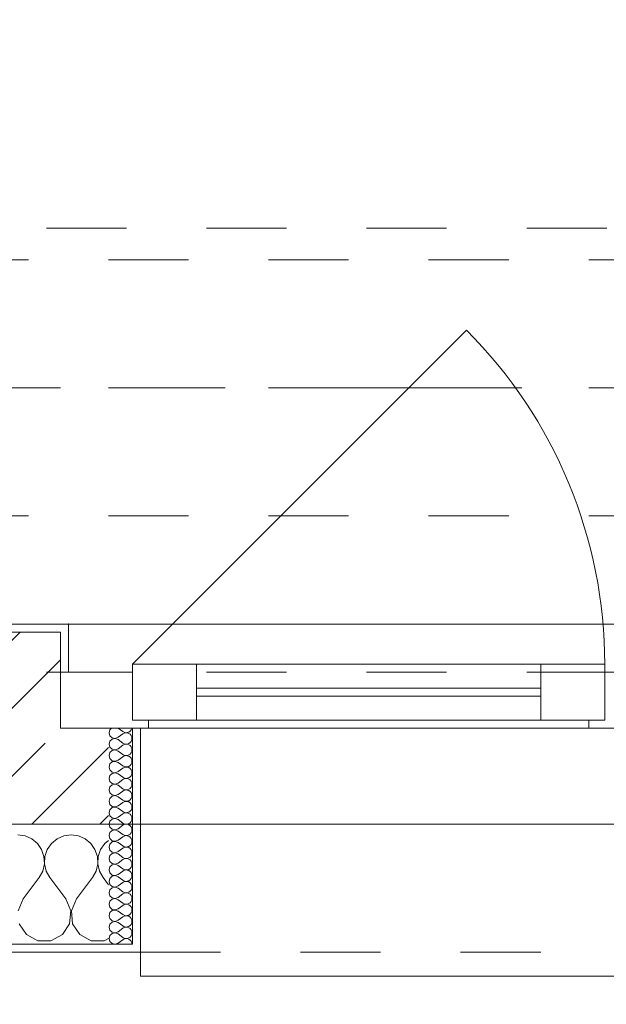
# Model space of a CAD drawing. Header units: metres. Extents: x -3.6 to 90.7, y -11.1 to 18.
# Tile 133 of 256: x 11.9 to 12.6, y -0.2 to 1. Entities that reach past the tile are written whole.
import ezdxf

# ---------------------------------------------------------------- set-up
doc = ezdxf.new("R2010")
doc.units = ezdxf.units.M
doc.header["$MEASUREMENT"] = 0
for name, pattern in [('Achse', [0.2, 0.1, -0.05, 0, -0.05]), ('Strichlinie doppelt', [0.546806, 0.264583, -0.105833, 0.070556, -0.105833]), ('Strichlinie eng', [0.115, 0.075, -0.04]), ('Untersicht', [0.1, 0.075, -0.025])]:
    doc.linetypes.add(name, pattern=pattern)
for name, color, linetype in [('152 - Bemaßung_ Beschriftung.Ausbau', 7, 'Continuous'), ('451 - Universal.Achsen Raster', 7, 'Continuous'), ('603 - Struktur.Bodenplatte_ Decke Roh', 7, 'Continuous'), ('604 - Struktur.Wand Aussen', 7, 'Continuous'), ('608 - Struktur.Träger', 7, 'Continuous'), ('650 - Abdeckung.Fußboden Aufbau', 7, 'Continuous'), ('Neubau_653 - Abdeckung.TB Verkofferung', 7, 'Continuous')]:
    doc.layers.add(name, color=color, linetype=linetype)
doc.styles.add('ERSTELLTER_STIL_2', font='txt')
doc.dimstyles.new('ERSTELLTER_STIL__1', dxfattribs={"dimtxt": 0.1, "dimasz": 0.0532, "dimexe": 0.18, "dimexo": 0.0625, "dimgap": 0, "dimtad": 1, "dimzin": 0, "dimdsep": 46, "dimtxsty": 'ERSTELLTER_STIL_2', "dimblk": 'ARROWHEAD_2', "dimblk1": 'ARROWHEAD_2', "dimblk2": 'ARROWHEAD_2', "dimcen": 0.09, "dimse1": 1, "dimse2": 1, "dimclrd": 7, "dimclre": 7, "dimclrt": 7, "dimazin": 0, "dimtfac": 1, "dimtdec": 4, "dimtmove": 0, "dimatfit": 3, "dimfxl": 1, "dimtolj": 1, "dimtzin": 0, "dimarcsym": 0})
doc.dimstyles.new('ERSTELLTER_STIL__2', dxfattribs={"dimtxt": 0.1, "dimasz": 0.0532, "dimexe": 0.18, "dimexo": 0.0625, "dimgap": 0, "dimtad": 1, "dimzin": 0, "dimdsep": 46, "dimtxsty": 'ERSTELLTER_STIL_2', "dimblk": 'ARROWHEAD_2', "dimblk1": 'ARROWHEAD_2', "dimblk2": 'ARROWHEAD_2', "dimcen": 0.09, "dimse1": 1, "dimse2": 1, "dimclrd": 7, "dimclre": 7, "dimclrt": 7, "dimazin": 0, "dimtfac": 1, "dimtdec": 4, "dimtmove": 2, "dimatfit": 3, "dimfxl": 1, "dimtolj": 1, "dimtzin": 0, "dimarcsym": 0})
doc.dimstyles.new('ERSTELLTER_STIL__3', dxfattribs={"dimtxt": 0.1, "dimasz": 0.0532, "dimexe": 0.18, "dimexo": 0.0625, "dimgap": 0, "dimtad": 1, "dimtih": 1, "dimtoh": 1, "dimzin": 0, "dimdsep": 46, "dimtxsty": 'ERSTELLTER_STIL_2', "dimblk": 'ARROWHEAD_2', "dimblk1": 'ARROWHEAD_2', "dimblk2": 'ARROWHEAD_2', "dimcen": 0.09, "dimse1": 1, "dimse2": 1, "dimclrd": 7, "dimclre": 7, "dimclrt": 7, "dimazin": 0, "dimtfac": 1, "dimtdec": 4, "dimtmove": 0, "dimatfit": 3, "dimfxl": 1, "dimtolj": 1, "dimtzin": 0, "dimarcsym": 0})
pattern_1 = [(0, (0, 0), (0, 0.08660254), [0, -0.05]), (0, (0.025, 0.0433), (0, 0.08660254), [0, -0.05])]
pattern_2 = [(45, (0, 0), (-0.01767767, 0.01767767), [0, -0.025])]

# ---------------------------------------------------------------- blocks, each defined once
blk = doc.blocks.new('*X75')
at = {"layer": '604 - Struktur.Wand Aussen', "color": 7, "linetype": 'Continuous', "lineweight": 5}
for p, q in [((11.8758, -0.0096), (11.8667, -0.0083)), ((11.8842, -0.0133), (11.8758, -0.0096)), ((11.9242, -0.0096), (11.9158, -0.0133)), ((11.9333, -0.0083), (11.9242, -0.0096)), ((11.9424, -0.0096), (11.9333, -0.0083)), ((11.9509, -0.0133), (11.9424, -0.0096)), ((11.8913, -0.0192), (11.8842, -0.0133)), ((11.8965, -0.0268), (11.8913, -0.0192)), ((11.9087, -0.0192), (11.9035, -0.0268)), ((11.9158, -0.0133), (11.9087, -0.0192)), ((11.9579, -0.0192), (11.9509, -0.0133)), ((11.9631, -0.0268), (11.9579, -0.0192)), ((11.9754, -0.0192), (11.9702, -0.0268)), ((11.98, -0.0154), (11.9754, -0.0192)), ((11.8994, -0.0355), (11.8965, -0.0268)), ((11.8999, -0.0447), (11.8994, -0.0355)), ((11.9006, -0.0355), (11.9001, -0.0447)), ((11.9035, -0.0268), (11.9006, -0.0355)), ((11.9661, -0.0355), (11.9631, -0.0268)), ((11.9665, -0.0447), (11.9661, -0.0355)), ((11.9672, -0.0355), (11.9668, -0.0447)), ((11.9702, -0.0268), (11.9672, -0.0355)), ((11.8978, -0.0536), (11.8999, -0.0447)), ((11.9001, -0.0447), (11.9022, -0.0536)), ((11.9645, -0.0536), (11.9665, -0.0447)), ((11.9668, -0.0447), (11.9689, -0.0536)), ((11.8933, -0.0617), (11.8978, -0.0536)), ((11.9022, -0.0536), (11.9067, -0.0617)), ((11.96, -0.0617), (11.9645, -0.0536)), ((11.9689, -0.0536), (11.9733, -0.0617)), ((11.8733, -0.0883), (11.8933, -0.0617)), ((11.9267, -0.0883), (11.9067, -0.0617)), ((11.94, -0.0883), (11.96, -0.0617)), ((11.98, -0.0706), (11.9733, -0.0617)), ((11.8733, -0.0883), (11.867, -0.1033)), ((11.933, -0.1033), (11.9267, -0.0883)), ((11.94, -0.0883), (11.9337, -0.1033)), ((11.9314, -0.1195), (11.933, -0.1033)), ((11.9337, -0.1033), (11.9352, -0.1195)), ((11.8686, -0.1195), (11.8776, -0.133)), ((11.9224, -0.133), (11.9314, -0.1195)), ((11.9352, -0.1195), (11.9442, -0.133)), ((11.8776, -0.133), (11.8919, -0.1407)), ((11.9081, -0.1407), (11.9224, -0.133)), ((11.9442, -0.133), (11.9585, -0.1407)), ((11.8919, -0.1407), (11.9081, -0.1407)), ((11.9585, -0.1407), (11.9748, -0.1407)), ((11.9748, -0.1407), (11.98, -0.1379))]:
    blk.add_line(p, q, dxfattribs=at)
blk = doc.blocks.new('*X107')
at = {"layer": '604 - Struktur.Wand Aussen', "color": 7, "linetype": 'Continuous', "lineweight": 5}
for p, q in [((11.9818, 0.123), (11.9807, 0.1193)), ((11.9839, 0.125), (11.9818, 0.123)), ((11.9921, 0.125), (11.9979, 0.1207)), ((12.0082, 0.1227), (12.009, 0.1245)), ((12.009, 0.1245), (12.0091, 0.125)), ((11.9807, 0.1193), (11.9818, 0.1155)), ((11.9818, 0.1155), (11.9847, 0.1129)), ((11.9847, 0.1114), (11.9818, 0.1088)), ((11.9847, 0.1129), (11.9885, 0.1122)), ((11.9885, 0.1121), (11.9847, 0.1114)), ((11.9885, 0.1122), (11.9921, 0.1136)), ((11.9921, 0.1107), (11.9885, 0.1121)), ((11.9921, 0.1136), (11.9979, 0.1179)), ((11.9921, 0.1107), (11.9979, 0.1064)), ((11.9979, 0.1207), (11.9996, 0.1198)), ((11.9996, 0.1188), (11.9979, 0.1179)), ((11.9996, 0.1198), (12.0015, 0.1193)), ((12.0015, 0.1193), (11.9996, 0.1188)), ((12.0015, 0.1193), (12.0035, 0.1194)), ((12.0035, 0.1192), (12.0015, 0.1193)), ((12.0035, 0.1194), (12.0053, 0.12)), ((12.0053, 0.1185), (12.0035, 0.1192)), ((12.0053, 0.12), (12.007, 0.1212)), ((12.007, 0.1174), (12.0053, 0.1185)), ((12.007, 0.1212), (12.0082, 0.1227)), ((12.0082, 0.1159), (12.007, 0.1174)), ((12.009, 0.1141), (12.0082, 0.1159)), ((12.0093, 0.1121), (12.009, 0.1141)), ((12.009, 0.1102), (12.0093, 0.1121)), ((11.9818, 0.1088), (11.9807, 0.105)), ((11.9807, 0.105), (11.9818, 0.1012)), ((11.9818, 0.1012), (11.9847, 0.0986)), ((11.9847, 0.0986), (11.9885, 0.0979)), ((11.9885, 0.0979), (11.9921, 0.0993)), ((11.9921, 0.0993), (11.9979, 0.1036)), ((11.9979, 0.1064), (11.9996, 0.1055)), ((11.9996, 0.1045), (11.9979, 0.1036)), ((11.9996, 0.1055), (12.0015, 0.105)), ((12.0015, 0.105), (11.9996, 0.1045)), ((12.0015, 0.105), (12.0035, 0.1051)), ((12.0035, 0.1049), (12.0015, 0.105)), ((12.0035, 0.1051), (12.0053, 0.1058)), ((12.0053, 0.1042), (12.0035, 0.1049)), ((12.0053, 0.1058), (12.007, 0.1069)), ((12.007, 0.1031), (12.0053, 0.1042)), ((12.007, 0.1069), (12.0082, 0.1084)), ((12.0082, 0.1016), (12.007, 0.1031)), ((12.0082, 0.1084), (12.009, 0.1102)), ((12.009, 0.0998), (12.0082, 0.1016)), ((12.0093, 0.0979), (12.009, 0.0998)), ((11.9818, 0.0945), (11.9807, 0.0907)), ((11.9807, 0.0907), (11.9818, 0.087)), ((11.9847, 0.0971), (11.9818, 0.0945)), ((11.9818, 0.087), (11.9847, 0.0843)), ((11.9885, 0.0978), (11.9847, 0.0971)), ((11.9921, 0.0964), (11.9885, 0.0978)), ((11.9921, 0.0964), (11.9979, 0.0921)), ((11.9921, 0.085), (11.9979, 0.0893)), ((11.9979, 0.0921), (11.9996, 0.0912)), ((11.9996, 0.0902), (11.9979, 0.0893)), ((11.9996, 0.0912), (12.0015, 0.0907)), ((12.0015, 0.0907), (11.9996, 0.0902)), ((12.0015, 0.0907), (12.0035, 0.0908)), ((12.0035, 0.0906), (12.0015, 0.0907)), ((12.0035, 0.0908), (12.0053, 0.0915)), ((12.0053, 0.09), (12.0035, 0.0906)), ((12.0053, 0.0915), (12.007, 0.0926)), ((12.007, 0.0888), (12.0053, 0.09)), ((12.007, 0.0926), (12.0082, 0.0941)), ((12.0082, 0.0873), (12.007, 0.0888)), ((12.0082, 0.0941), (12.009, 0.0959)), ((12.009, 0.0855), (12.0082, 0.0873)), ((12.009, 0.0959), (12.0093, 0.0979)), ((11.9818, 0.0802), (11.9807, 0.0764)), ((11.9807, 0.0764), (11.9818, 0.0727)), ((11.9847, 0.0828), (11.9818, 0.0802)), ((11.9847, 0.0843), (11.9885, 0.0836)), ((11.9885, 0.0835), (11.9847, 0.0828)), ((11.9885, 0.0836), (11.9921, 0.085)), ((11.9921, 0.0821), (11.9885, 0.0835)), ((11.9921, 0.0821), (11.9979, 0.0779)), ((11.9921, 0.0707), (11.9979, 0.075)), ((11.9979, 0.0779), (11.9996, 0.0769)), ((11.9996, 0.076), (11.9979, 0.075)), ((11.9996, 0.0769), (12.0015, 0.0765)), ((12.0015, 0.0764), (11.9996, 0.076)), ((12.0015, 0.0765), (12.0035, 0.0766)), ((12.0035, 0.0763), (12.0015, 0.0764)), ((12.0035, 0.0766), (12.0053, 0.0772)), ((12.0053, 0.0757), (12.0035, 0.0763)), ((12.0053, 0.0772), (12.007, 0.0783)), ((12.007, 0.0746), (12.0053, 0.0757)), ((12.007, 0.0783), (12.0082, 0.0798)), ((12.0082, 0.073), (12.007, 0.0746)), ((12.0082, 0.0798), (12.009, 0.0816)), ((12.0093, 0.0836), (12.009, 0.0855)), ((12.009, 0.0816), (12.0093, 0.0836)), ((11.9818, 0.0659), (11.9807, 0.0621)), ((11.9807, 0.0621), (11.9818, 0.0584)), ((11.9818, 0.0727), (11.9847, 0.07)), ((11.9847, 0.0685), (11.9818, 0.0659)), ((11.9847, 0.07), (11.9885, 0.0693)), ((11.9885, 0.0693), (11.9847, 0.0685)), ((11.9885, 0.0693), (11.9921, 0.0707)), ((11.9921, 0.0679), (11.9885, 0.0693)), ((11.9921, 0.0679), (11.9979, 0.0636)), ((11.9979, 0.0636), (11.9996, 0.0626)), ((11.9996, 0.0617), (11.9979, 0.0607)), ((11.9996, 0.0626), (12.0015, 0.0622)), ((12.0015, 0.0621), (11.9996, 0.0617)), ((12.0015, 0.0622), (12.0035, 0.0623)), ((12.0035, 0.062), (12.0015, 0.0621)), ((12.0035, 0.0623), (12.0053, 0.0629)), ((12.0053, 0.0614), (12.0035, 0.062)), ((12.0053, 0.0629), (12.007, 0.064)), ((12.007, 0.064), (12.0082, 0.0655)), ((12.009, 0.0712), (12.0082, 0.073)), ((12.0082, 0.0655), (12.009, 0.0673)), ((12.0093, 0.0693), (12.009, 0.0712)), ((12.009, 0.0673), (12.0093, 0.0693)), ((11.9818, 0.0516), (11.9807, 0.0479)), ((11.9818, 0.0584), (11.9847, 0.0558)), ((11.9847, 0.0542), (11.9818, 0.0516)), ((11.9847, 0.0558), (11.9885, 0.055)), ((11.9885, 0.055), (11.9847, 0.0542)), ((11.9885, 0.055), (11.9921, 0.0564)), ((11.9921, 0.0536), (11.9885, 0.055)), ((11.9921, 0.0564), (11.9979, 0.0607)), ((11.9921, 0.0536), (11.9979, 0.0493)), ((11.9979, 0.0493), (11.9996, 0.0483)), ((12.007, 0.0603), (12.0053, 0.0614)), ((12.0053, 0.0486), (12.007, 0.0497)), ((12.0082, 0.0588), (12.007, 0.0603)), ((12.007, 0.0497), (12.0082, 0.0512)), ((12.009, 0.057), (12.0082, 0.0588)), ((12.0082, 0.0512), (12.009, 0.053)), ((12.0093, 0.055), (12.009, 0.057)), ((12.009, 0.053), (12.0093, 0.055)), ((11.9807, 0.0479), (11.9818, 0.0441)), ((11.9818, 0.0373), (11.9807, 0.0336)), ((11.9818, 0.0441), (11.9847, 0.0415)), ((11.9847, 0.04), (11.9818, 0.0373)), ((11.9847, 0.0415), (11.9885, 0.0407)), ((11.9885, 0.0407), (11.9847, 0.04)), ((11.9885, 0.0407), (11.9921, 0.0421)), ((11.9921, 0.0393), (11.9885, 0.0407)), ((11.9921, 0.0421), (11.9979, 0.0464)), ((11.9921, 0.0393), (11.9979, 0.035)), ((11.9996, 0.0474), (11.9979, 0.0464)), ((11.9996, 0.0483), (12.0015, 0.0479)), ((12.0015, 0.0478), (11.9996, 0.0474)), ((12.0015, 0.0479), (12.0035, 0.048)), ((12.0035, 0.0477), (12.0015, 0.0478)), ((12.0035, 0.048), (12.0053, 0.0486)), ((12.0053, 0.0471), (12.0035, 0.0477)), ((12.007, 0.046), (12.0053, 0.0471)), ((12.0082, 0.0445), (12.007, 0.046)), ((12.007, 0.0354), (12.0082, 0.037)), ((12.009, 0.0427), (12.0082, 0.0445)), ((12.0082, 0.037), (12.009, 0.0388)), ((12.0093, 0.0407), (12.009, 0.0427)), ((12.009, 0.0388), (12.0093, 0.0407)), ((11.9807, 0.0336), (11.9818, 0.0298)), ((11.9818, 0.0298), (11.9847, 0.0272)), ((11.9847, 0.0257), (11.9818, 0.023)), ((11.9847, 0.0272), (11.9885, 0.0265)), ((11.9885, 0.0264), (11.9847, 0.0257)), ((11.9885, 0.0265), (11.9921, 0.0279)), ((11.9921, 0.025), (11.9885, 0.0264)), ((11.9921, 0.0279), (11.9979, 0.0321)), ((11.9921, 0.025), (11.9979, 0.0207)), ((11.9979, 0.035), (11.9996, 0.034)), ((11.9996, 0.0331), (11.9979, 0.0321)), ((11.9996, 0.034), (12.0015, 0.0336)), ((12.0015, 0.0335), (11.9996, 0.0331)), ((12.0015, 0.0336), (12.0035, 0.0337)), ((12.0035, 0.0334), (12.0015, 0.0335)), ((12.0035, 0.0337), (12.0053, 0.0343)), ((12.0053, 0.0328), (12.0035, 0.0334)), ((12.0053, 0.0343), (12.007, 0.0354)), ((12.007, 0.0317), (12.0053, 0.0328)), ((12.0082, 0.0302), (12.007, 0.0317)), ((12.009, 0.0284), (12.0082, 0.0302)), ((12.0093, 0.0264), (12.009, 0.0284)), ((12.009, 0.0245), (12.0093, 0.0264)), ((11.9818, 0.023), (11.9807, 0.0193)), ((11.9807, 0.0193), (11.9818, 0.0155)), ((11.9818, 0.0155), (11.9847, 0.0129)), ((11.9847, 0.0129), (11.9885, 0.0122)), ((11.9885, 0.0122), (11.9921, 0.0136)), ((11.9921, 0.0136), (11.9979, 0.0179)), ((11.9979, 0.0207), (11.9996, 0.0198)), ((11.9996, 0.0188), (11.9979, 0.0179)), ((11.9996, 0.0198), (12.0015, 0.0193)), ((12.0015, 0.0193), (11.9996, 0.0188)), ((12.0015, 0.0193), (12.0035, 0.0194)), ((12.0035, 0.0192), (12.0015, 0.0193)), ((12.0035, 0.0194), (12.0053, 0.02)), ((12.0053, 0.0185), (12.0035, 0.0192)), ((12.0053, 0.02), (12.007, 0.0212)), ((12.007, 0.0174), (12.0053, 0.0185)), ((12.007, 0.0212), (12.0082, 0.0227)), ((12.0082, 0.0159), (12.007, 0.0174)), ((12.0082, 0.0227), (12.009, 0.0245)), ((12.009, 0.0141), (12.0082, 0.0159)), ((12.0093, 0.0121), (12.009, 0.0141)), ((11.9818, 0.0088), (11.9807, 0.005)), ((11.9807, 0.005), (11.9818, 0.0012)), ((11.9847, 0.0114), (11.9818, 0.0088)), ((11.9818, 0.0012), (11.9847, -0.0014)), ((11.9885, 0.0121), (11.9847, 0.0114)), ((11.9921, 0.0107), (11.9885, 0.0121)), ((11.9921, 0.0107), (11.9979, 0.0064)), ((11.9921, -0.0007), (11.9979, 0.0036)), ((11.9979, 0.0064), (11.9996, 0.0055)), ((11.9996, 0.0045), (11.9979, 0.0036)), ((11.9996, 0.0055), (12.0015, 0.005)), ((12.0015, 0.005), (11.9996, 0.0045)), ((12.0015, 0.005), (12.0035, 0.0051)), ((12.0035, 0.0049), (12.0015, 0.005)), ((12.0035, 0.0051), (12.0053, 0.0058)), ((12.0053, 0.0042), (12.0035, 0.0049)), ((12.0053, 0.0058), (12.007, 0.0069)), ((12.007, 0.0031), (12.0053, 0.0042)), ((12.007, 0.0069), (12.0082, 0.0084)), ((12.0082, 0.0016), (12.007, 0.0031)), ((12.0082, 0.0084), (12.009, 0.0102)), ((12.009, -0.0002), (12.0082, 0.0016)), ((12.009, 0.0102), (12.0093, 0.0121)), ((11.9818, -0.0055), (11.9807, -0.0093)), ((11.9807, -0.0093), (11.9818, -0.013)), ((11.9847, -0.0029), (11.9818, -0.0055)), ((11.9847, -0.0014), (11.9885, -0.0021)), ((11.9885, -0.0022), (11.9847, -0.0029)), ((11.9885, -0.0021), (11.9921, -0.0007)), ((11.9921, -0.0036), (11.9885, -0.0022)), ((11.9921, -0.0036), (11.9979, -0.0079)), ((11.9921, -0.015), (11.9979, -0.0107)), ((11.9979, -0.0079), (11.9996, -0.0088)), ((11.9996, -0.0098), (11.9979, -0.0107)), ((11.9996, -0.0088), (12.0015, -0.0093)), ((12.0015, -0.0093), (11.9996, -0.0098)), ((12.0015, -0.0093), (12.0035, -0.0092)), ((12.0035, -0.0094), (12.0015, -0.0093)), ((12.0035, -0.0092), (12.0053, -0.0085)), ((12.0053, -0.01), (12.0035, -0.0094)), ((12.0053, -0.0085), (12.007, -0.0074)), ((12.007, -0.0112), (12.0053, -0.01)), ((12.007, -0.0074), (12.0082, -0.0059)), ((12.0082, -0.0127), (12.007, -0.0112)), ((12.0082, -0.0059), (12.009, -0.0041)), ((12.0093, -0.0021), (12.009, -0.0002)), ((12.009, -0.0041), (12.0093, -0.0021)), ((11.9818, -0.0198), (11.9807, -0.0236)), ((11.9807, -0.0236), (11.9818, -0.0273)), ((11.9818, -0.013), (11.9847, -0.0157)), ((11.9847, -0.0172), (11.9818, -0.0198)), ((11.9847, -0.0157), (11.9885, -0.0164)), ((11.9885, -0.0165), (11.9847, -0.0172)), ((11.9885, -0.0164), (11.9921, -0.015)), ((11.9921, -0.0179), (11.9885, -0.0165)), ((11.9921, -0.0179), (11.9979, -0.0221)), ((11.9979, -0.0221), (11.9996, -0.0231)), ((11.9996, -0.024), (11.9979, -0.025)), ((11.9996, -0.0231), (12.0015, -0.0235)), ((12.0015, -0.0236), (11.9996, -0.024)), ((12.0015, -0.0235), (12.0035, -0.0234)), ((12.0035, -0.0237), (12.0015, -0.0236)), ((12.0035, -0.0234), (12.0053, -0.0228)), ((12.0053, -0.0243), (12.0035, -0.0237)), ((12.0053, -0.0228), (12.007, -0.0217)), ((12.007, -0.0254), (12.0053, -0.0243)), ((12.007, -0.0217), (12.0082, -0.0202)), ((12.009, -0.0145), (12.0082, -0.0127)), ((12.0082, -0.0202), (12.009, -0.0184)), ((12.0093, -0.0164), (12.009, -0.0145)), ((12.009, -0.0184), (12.0093, -0.0164)), ((11.9818, -0.0341), (11.9807, -0.0379)), ((11.9818, -0.0273), (11.9847, -0.03)), ((11.9847, -0.0315), (11.9818, -0.0341)), ((11.9847, -0.03), (11.9885, -0.0307)), ((11.9885, -0.0307), (11.9847, -0.0315)), ((11.9885, -0.0307), (11.9921, -0.0293)), ((11.9921, -0.0321), (11.9885, -0.0307)), ((11.9921, -0.0293), (11.9979, -0.025)), ((11.9921, -0.0321), (11.9979, -0.0364)), ((11.9979, -0.0364), (11.9996, -0.0374)), ((12.0053, -0.0371), (12.007, -0.036)), ((12.0082, -0.027), (12.007, -0.0254)), ((12.007, -0.036), (12.0082, -0.0345)), ((12.009, -0.0288), (12.0082, -0.027)), ((12.0082, -0.0345), (12.009, -0.0327)), ((12.0093, -0.0307), (12.009, -0.0288)), ((12.009, -0.0327), (12.0093, -0.0307)), ((11.9807, -0.0379), (11.9818, -0.0416)), ((11.9818, -0.0484), (11.9807, -0.0521)), ((11.9818, -0.0416), (11.9847, -0.0442)), ((11.9847, -0.0458), (11.9818, -0.0484)), ((11.9847, -0.0442), (11.9885, -0.045)), ((11.9885, -0.045), (11.9847, -0.0458)), ((11.9885, -0.045), (11.9921, -0.0436)), ((11.9921, -0.0464), (11.9885, -0.045)), ((11.9921, -0.0436), (11.9979, -0.0393)), ((11.9921, -0.0464), (11.9979, -0.0507)), ((11.9996, -0.0383), (11.9979, -0.0393)), ((11.9996, -0.0374), (12.0015, -0.0378)), ((12.0015, -0.0379), (11.9996, -0.0383)), ((12.0015, -0.0378), (12.0035, -0.0377)), ((12.0035, -0.038), (12.0015, -0.0379)), ((12.0035, -0.0377), (12.0053, -0.0371)), ((12.0053, -0.0386), (12.0035, -0.038)), ((12.007, -0.0397), (12.0053, -0.0386)), ((12.0082, -0.0412), (12.007, -0.0397)), ((12.007, -0.0503), (12.0082, -0.0488)), ((12.009, -0.043), (12.0082, -0.0412)), ((12.0082, -0.0488), (12.009, -0.047)), ((12.0093, -0.045), (12.009, -0.043)), ((12.009, -0.047), (12.0093, -0.045)), ((11.9807, -0.0521), (11.9818, -0.0559)), ((11.9818, -0.0559), (11.9847, -0.0585)), ((11.9847, -0.06), (11.9818, -0.0627)), ((11.9847, -0.0585), (11.9885, -0.0593)), ((11.9885, -0.0593), (11.9847, -0.06)), ((11.9885, -0.0593), (11.9921, -0.0579)), ((11.9921, -0.0607), (11.9885, -0.0593)), ((11.9921, -0.0579), (11.9979, -0.0536)), ((11.9921, -0.0607), (11.9979, -0.065)), ((11.9979, -0.0507), (11.9996, -0.0517)), ((11.9996, -0.0526), (11.9979, -0.0536)), ((11.9996, -0.0517), (12.0015, -0.0521)), ((12.0015, -0.0522), (11.9996, -0.0526)), ((12.0015, -0.0521), (12.0035, -0.052)), ((12.0035, -0.0523), (12.0015, -0.0522)), ((12.0035, -0.052), (12.0053, -0.0514)), ((12.0053, -0.0529), (12.0035, -0.0523)), ((12.0053, -0.0514), (12.007, -0.0503)), ((12.007, -0.054), (12.0053, -0.0529)), ((12.0082, -0.0555), (12.007, -0.054)), ((12.009, -0.0573), (12.0082, -0.0555)), ((12.0082, -0.063), (12.009, -0.0612)), ((12.0093, -0.0593), (12.009, -0.0573)), ((12.009, -0.0612), (12.0093, -0.0593)), ((11.9818, -0.0627), (11.9807, -0.0664)), ((11.9807, -0.0664), (11.9818, -0.0702)), ((11.9818, -0.0702), (11.9847, -0.0728)), ((11.9847, -0.0728), (11.9885, -0.0735)), ((11.9885, -0.0736), (11.9847, -0.0743)), ((11.9885, -0.0735), (11.9921, -0.0721)), ((11.9921, -0.075), (11.9885, -0.0736)), ((11.9921, -0.0721), (11.9979, -0.0679)), ((11.9979, -0.065), (11.9996, -0.066)), ((11.9996, -0.0669), (11.9979, -0.0679)), ((11.9996, -0.066), (12.0015, -0.0664)), ((12.0015, -0.0665), (11.9996, -0.0669)), ((12.0015, -0.0664), (12.0035, -0.0663)), ((12.0035, -0.0666), (12.0015, -0.0665)), ((12.0035, -0.0663), (12.0053, -0.0657)), ((12.0053, -0.0672), (12.0035, -0.0666)), ((12.0053, -0.0657), (12.007, -0.0646)), ((12.007, -0.0683), (12.0053, -0.0672)), ((12.007, -0.0646), (12.0082, -0.063)), ((12.0082, -0.0698), (12.007, -0.0683)), ((12.009, -0.0716), (12.0082, -0.0698)), ((12.0093, -0.0736), (12.009, -0.0716)), ((12.009, -0.0755), (12.0093, -0.0736)), ((11.9818, -0.077), (11.9807, -0.0807)), ((11.9807, -0.0807), (11.9818, -0.0845)), ((11.9847, -0.0743), (11.9818, -0.077)), ((11.9818, -0.0845), (11.9847, -0.0871)), ((11.9921, -0.075), (11.9979, -0.0793)), ((11.9921, -0.0864), (11.9979, -0.0821)), ((11.9979, -0.0793), (11.9996, -0.0802)), ((11.9996, -0.0812), (11.9979, -0.0821)), ((11.9996, -0.0802), (12.0015, -0.0807)), ((12.0015, -0.0807), (11.9996, -0.0812)), ((12.0015, -0.0807), (12.0035, -0.0806)), ((12.0035, -0.0808), (12.0015, -0.0807)), ((12.0035, -0.0806), (12.0053, -0.08)), ((12.0053, -0.0815), (12.0035, -0.0808)), ((12.0053, -0.08), (12.007, -0.0788)), ((12.007, -0.0826), (12.0053, -0.0815)), ((12.007, -0.0788), (12.0082, -0.0773)), ((12.0082, -0.0841), (12.007, -0.0826)), ((12.0082, -0.0773), (12.009, -0.0755)), ((12.009, -0.0859), (12.0082, -0.0841)), ((12.0093, -0.0879), (12.009, -0.0859)), ((11.9818, -0.0912), (11.9807, -0.095)), ((11.9807, -0.095), (11.9818, -0.0988)), ((11.9847, -0.0886), (11.9818, -0.0912)), ((11.9847, -0.0871), (11.9885, -0.0878)), ((11.9885, -0.0879), (11.9847, -0.0886)), ((11.9885, -0.0878), (11.9921, -0.0864)), ((11.9921, -0.0893), (11.9885, -0.0879)), ((11.9921, -0.0893), (11.9979, -0.0936)), ((11.9921, -0.1007), (11.9979, -0.0964)), ((11.9979, -0.0936), (11.9996, -0.0945)), ((11.9996, -0.0955), (11.9979, -0.0964)), ((11.9996, -0.0945), (12.0015, -0.095)), ((12.0015, -0.095), (11.9996, -0.0955)), ((12.0015, -0.095), (12.0035, -0.0949)), ((12.0035, -0.0951), (12.0015, -0.095)), ((12.0035, -0.0949), (12.0053, -0.0942)), ((12.0053, -0.0958), (12.0035, -0.0951)), ((12.0053, -0.0942), (12.007, -0.0931)), ((12.007, -0.0969), (12.0053, -0.0958)), ((12.007, -0.0931), (12.0082, -0.0916)), ((12.0082, -0.0984), (12.007, -0.0969)), ((12.0082, -0.0916), (12.009, -0.0898)), ((12.009, -0.1002), (12.0082, -0.0984)), ((12.009, -0.0898), (12.0093, -0.0879)), ((11.9818, -0.1055), (11.9807, -0.1093)), ((11.9807, -0.1093), (11.9818, -0.113)), ((11.9818, -0.0988), (11.9847, -0.1014)), ((11.9847, -0.1029), (11.9818, -0.1055)), ((11.9847, -0.1014), (11.9885, -0.1021)), ((11.9885, -0.1022), (11.9847, -0.1029)), ((11.9885, -0.1021), (11.9921, -0.1007)), ((11.9921, -0.1036), (11.9885, -0.1022)), ((11.9921, -0.1036), (11.9979, -0.1079)), ((11.9979, -0.1079), (11.9996, -0.1088)), ((11.9996, -0.1098), (11.9979, -0.1107)), ((11.9996, -0.1088), (12.0015, -0.1093)), ((12.0015, -0.1093), (11.9996, -0.1098)), ((12.0015, -0.1093), (12.0035, -0.1092)), ((12.0035, -0.1094), (12.0015, -0.1093)), ((12.0035, -0.1092), (12.0053, -0.1085)), ((12.0053, -0.11), (12.0035, -0.1094)), ((12.0053, -0.1085), (12.007, -0.1074)), ((12.007, -0.1112), (12.0053, -0.11)), ((12.007, -0.1074), (12.0082, -0.1059)), ((12.0082, -0.1059), (12.009, -0.1041)), ((12.0093, -0.1021), (12.009, -0.1002)), ((12.009, -0.1041), (12.0093, -0.1021)), ((11.9818, -0.1198), (11.9807, -0.1236)), ((11.9818, -0.113), (11.9847, -0.1157)), ((11.9847, -0.1172), (11.9818, -0.1198)), ((11.9847, -0.1157), (11.9885, -0.1164)), ((11.9885, -0.1165), (11.9847, -0.1172)), ((11.9885, -0.1164), (11.9921, -0.115)), ((11.9921, -0.1179), (11.9885, -0.1165)), ((11.9921, -0.115), (11.9979, -0.1107)), ((11.9921, -0.1179), (11.9979, -0.1221)), ((11.9979, -0.1221), (11.9996, -0.1231)), ((12.0035, -0.1234), (12.0053, -0.1228)), ((12.0053, -0.1228), (12.007, -0.1217)), ((12.0082, -0.1127), (12.007, -0.1112)), ((12.007, -0.1217), (12.0082, -0.1202)), ((12.009, -0.1145), (12.0082, -0.1127)), ((12.0082, -0.1202), (12.009, -0.1184)), ((12.0093, -0.1164), (12.009, -0.1145)), ((12.009, -0.1184), (12.0093, -0.1164)), ((11.9807, -0.1236), (11.9818, -0.1273)), ((11.9818, -0.1341), (11.9807, -0.1379)), ((11.9818, -0.1273), (11.9847, -0.13)), ((11.9847, -0.1315), (11.9818, -0.1341)), ((11.9847, -0.13), (11.9885, -0.1307)), ((11.9885, -0.1307), (11.9847, -0.1315)), ((11.9885, -0.1307), (11.9921, -0.1293)), ((11.9921, -0.1321), (11.9885, -0.1307)), ((11.9921, -0.1293), (11.9979, -0.125)), ((11.9921, -0.1321), (11.9979, -0.1364)), ((11.9996, -0.124), (11.9979, -0.125)), ((11.9996, -0.1231), (12.0015, -0.1235)), ((12.0015, -0.1236), (11.9996, -0.124)), ((12.0015, -0.1235), (12.0035, -0.1234)), ((12.0035, -0.1237), (12.0015, -0.1236)), ((12.0053, -0.1243), (12.0035, -0.1237)), ((12.007, -0.1254), (12.0053, -0.1243)), ((12.0082, -0.127), (12.007, -0.1254)), ((12.007, -0.136), (12.0082, -0.1345)), ((12.009, -0.1288), (12.0082, -0.127)), ((12.0082, -0.1345), (12.009, -0.1327)), ((12.0093, -0.1307), (12.009, -0.1288)), ((12.009, -0.1327), (12.0093, -0.1307)), ((11.9807, -0.1379), (11.9818, -0.1416)), ((11.9818, -0.1416), (11.9847, -0.1442)), ((11.9847, -0.1442), (11.9885, -0.145)), ((11.9885, -0.145), (11.9921, -0.1436)), ((11.9921, -0.1436), (11.9979, -0.1393)), ((11.9979, -0.1364), (11.9996, -0.1374)), ((11.9996, -0.1383), (11.9979, -0.1393)), ((11.9996, -0.1374), (12.0015, -0.1378)), ((12.0015, -0.1379), (11.9996, -0.1383)), ((12.0015, -0.1378), (12.0035, -0.1377)), ((12.0035, -0.138), (12.0015, -0.1379)), ((12.0035, -0.1377), (12.0053, -0.1371)), ((12.0053, -0.1386), (12.0035, -0.138)), ((12.0053, -0.1371), (12.007, -0.136)), ((12.007, -0.1397), (12.0053, -0.1386)), ((12.0082, -0.1412), (12.007, -0.1397)), ((12.009, -0.143), (12.0082, -0.1412)), ((12.0093, -0.145), (12.009, -0.143))]:
    blk.add_line(p, q, dxfattribs=at)
blk = doc.blocks.new('*D352')
at = {"layer": '152 - Bemaßung_ Beschriftung.Ausbau', "color": 7, "linetype": 'Continuous', "lineweight": 5}
for p, q in [((-1.71, 0.0252), (-1.64, -0.0152)), ((-1.675, -0.145), (-1.675, 0.005)), ((-1.71, -0.1248), (-1.64, -0.1652)), ((-1.6225, -0.145), (-1.7275, -0.145)), ((-1.675, -0.1792), (-1.675, -0.145))]:
    blk.add_line(p, q, dxfattribs=at)
at = {"layer": '152 - Bemaßung_ Beschriftung.Ausbau', "color": 7, "lineweight": 5, "insert": (-1.6866, -0.1459), "char_height": 0.1, "attachment_point": 7, "rotation": 90, "style": 'ERSTELLTER_STIL_2'}
blk.add_mtext('\\A1;{\\pql;\\fArial|b0|i0|c0|p38;15}', dxfattribs=at)
blk = doc.blocks.new('ARROWHEAD_2')
at = {"color": 0, "linetype": 'Continuous', "lineweight": 0}
for p, q in [((-0.378, -0.655), (0.378, 0.655)), ((0, 0), (-1, 0))]:
    blk.add_line(p, q, dxfattribs=at)
blk = doc.blocks.new('*D353')
at = {"layer": '152 - Bemaßung_ Beschriftung.Ausbau', "color": 7, "linetype": 'Continuous', "lineweight": 5}
for p, q in [((-1.71, 0.0252), (-1.64, -0.0152)), ((-1.675, -0.145), (-1.675, 0.005))]:
    blk.add_line(p, q, dxfattribs=at)
blk = doc.blocks.new('*D362')
at = {"layer": '152 - Bemaßung_ Beschriftung.Ausbau', "color": 7, "linetype": 'Continuous', "lineweight": 5}
for p, q in [((-2.21, 0.0252), (-2.14, -0.0152)), ((-2.175, -0.145), (-2.175, 0.005)), ((-2.21, -0.1248), (-2.14, -0.1652)), ((-2.1225, -0.145), (-2.2275, -0.145)), ((-2.175, -0.1792), (-2.175, -0.145))]:
    blk.add_line(p, q, dxfattribs=at)
at = {"layer": '152 - Bemaßung_ Beschriftung.Ausbau', "color": 7, "lineweight": 5, "insert": (-2.1845, -0.1451), "char_height": 0.1, "attachment_point": 7, "rotation": 90, "style": 'ERSTELLTER_STIL_2'}
blk.add_mtext('\\A1;{\\pql;\\fArial|b0|i0|c0|p38;15}', dxfattribs=at)
blk = doc.blocks.new('*D363')
at = {"layer": '152 - Bemaßung_ Beschriftung.Ausbau', "color": 7, "linetype": 'Continuous', "lineweight": 5}
for p, q in [((-2.21, 0.2702), (-2.14, 0.2298)), ((-2.14, 0.2248), (-2.21, 0.2652)), ((-2.1225, 0.245), (-2.2275, 0.245)), ((-2.175, 0.005), (-2.175, 0.245)), ((-2.21, 0.0252), (-2.14, -0.0152)), ((-2.1225, 0.005), (-2.2275, 0.005)), ((-2.175, -0.145), (-2.175, 0.005))]:
    blk.add_line(p, q, dxfattribs=at)
at = {"layer": '152 - Bemaßung_ Beschriftung.Ausbau', "color": 7, "lineweight": 5, "insert": (-2.195, 0.0491), "char_height": 0.1, "attachment_point": 7, "rotation": 90, "style": 'ERSTELLTER_STIL_2'}
blk.add_mtext('\\A1;{\\pql;\\fArial|b0|i0|c0|p38;24}', dxfattribs=at)
blk = doc.blocks.new('*D383')
at = {"layer": '152 - Bemaßung_ Beschriftung.Ausbau', "color": 7, "linetype": 'Continuous', "lineweight": 5}
for p, q in [((10.72, -4.1125), (10.72, -4.0075)), ((11.92, -4.1125), (11.92, -4.0075)), ((10.7402, -4.025), (10.6998, -4.095)), ((11.9402, -4.025), (11.8998, -4.095)), ((8.32, -4.06), (10.72, -4.06)), ((10.72, -4.06), (11.92, -4.06)), ((11.92, -4.06), (14.32, -4.06))]:
    blk.add_line(p, q, dxfattribs=at)
at = {"layer": '152 - Bemaßung_ Beschriftung.Ausbau', "color": 7, "lineweight": 5, "insert": (11.187, -4.04), "char_height": 0.1, "attachment_point": 7, "style": 'ERSTELLTER_STIL_2'}
blk.add_mtext('\\A1;{\\pql;\\fArial|b0|i0|c0|p38;1,20}', dxfattribs=at)
blk = doc.blocks.new('*D384')
at = {"layer": '152 - Bemaßung_ Beschriftung.Ausbau', "color": 7, "linetype": 'Continuous', "lineweight": 5}
for p, q in [((11.9402, -4.025), (11.8998, -4.095)), ((14.3402, -4.025), (14.2998, -4.095)), ((11.92, -4.06), (14.32, -4.06))]:
    blk.add_line(p, q, dxfattribs=at)
at = {"layer": '152 - Bemaßung_ Beschriftung.Ausbau', "color": 7, "lineweight": 5, "char_height": 0.1, "attachment_point": 7, "style": 'ERSTELLTER_STIL_2'}
for s, insert in [('\\A1;{\\pql;\\fArial|b0|i0|c0|p38;2,40}', (12.987, -4.04)), ('\\A1;{\\pql;\\fArial|b0|i0|c0|p38;2,01}', (12.987, -4.18))]:
    blk.add_mtext(s, dxfattribs=dict(at, insert=insert))
blk = doc.blocks.new('*D385')
at = {"layer": '152 - Bemaßung_ Beschriftung.Ausbau', "color": 7, "linetype": 'Continuous', "lineweight": 5}
for p, q in [((14.32, -4.1125), (14.32, -4.0075)), ((15.52, -4.1125), (15.52, -4.0075)), ((14.3402, -4.025), (14.2998, -4.095)), ((15.5402, -4.025), (15.4998, -4.095)), ((11.92, -4.06), (14.32, -4.06)), ((14.32, -4.06), (15.52, -4.06)), ((15.52, -4.06), (17.92, -4.06))]:
    blk.add_line(p, q, dxfattribs=at)
at = {"layer": '152 - Bemaßung_ Beschriftung.Ausbau', "color": 7, "lineweight": 5, "insert": (14.787, -4.04), "char_height": 0.1, "attachment_point": 7, "style": 'ERSTELLTER_STIL_2'}
blk.add_mtext('\\A1;{\\pql;\\fArial|b0|i0|c0|p38;1,20}', dxfattribs=at)
blk = doc.blocks.new('*D424')
at = {"layer": '152 - Bemaßung_ Beschriftung.Ausbau', "color": 7, "linetype": 'Continuous', "lineweight": 5}
for p, q in [((11.42, -4.6125), (11.42, -4.5075)), ((14.85, -4.6125), (14.85, -4.5075)), ((11.4402, -4.525), (11.3998, -4.595)), ((14.8702, -4.525), (14.8298, -4.595)), ((11.42, -4.56), (14.85, -4.56))]:
    blk.add_line(p, q, dxfattribs=at)
at = {"layer": '152 - Bemaßung_ Beschriftung.Ausbau', "color": 7, "lineweight": 5, "char_height": 0.1, "attachment_point": 7, "style": 'ERSTELLTER_STIL_2'}
for s, insert in [('\\A1;{\\pql;\\fArial|b0|i0|c0|p38;15\\fArial|b0|i0|c0|p38;\\A1{\\H.66x;\\S5^  ;}}', (14.6279, -4.5416)), ('\\A1;{\\pql;\\fArial|b0|i0|c0|p38;3,43}', (12.901, -4.54))]:
    blk.add_mtext(s, dxfattribs=dict(at, insert=insert))
blk = doc.blocks.new('*D463')
at = {"layer": '152 - Bemaßung_ Beschriftung.Ausbau', "color": 7, "linetype": 'Continuous', "lineweight": 5}
for p, q in [((11.48, -5.1125), (11.48, -5.0075)), ((14.78, -5.1125), (14.78, -5.0075)), ((11.5002, -5.025), (11.4598, -5.095)), ((14.8002, -5.025), (14.7598, -5.095)), ((11.18, -5.06), (11.48, -5.06)), ((11.48, -5.06), (14.78, -5.06)), ((14.78, -5.06), (15.08, -5.06))]:
    blk.add_line(p, q, dxfattribs=at)
at = {"layer": '152 - Bemaßung_ Beschriftung.Ausbau', "color": 7, "lineweight": 5, "insert": (12.997, -5.04), "char_height": 0.1, "attachment_point": 7, "style": 'ERSTELLTER_STIL_2'}
blk.add_mtext('\\A1;{\\pql;\\fArial|b0|i0|c0|p38;3,30}', dxfattribs=at)
blk = doc.blocks.new('*D494')
at = {"layer": '152 - Bemaßung_ Beschriftung.Ausbau', "color": 7, "linetype": 'Continuous', "lineweight": 5}
for p, q in [((-0.165, -5.6125), (-0.165, -5.5075)), ((62.425, -5.6125), (62.425, -5.5075)), ((-0.1448, -5.525), (-0.1852, -5.595)), ((62.4048, -5.595), (62.4452, -5.525)), ((-0.1992, -5.56), (-0.165, -5.56)), ((-0.165, -5.56), (62.425, -5.56)), ((62.425, -5.56), (62.4593, -5.56))]:
    blk.add_line(p, q, dxfattribs=at)
at = {"layer": '152 - Bemaßung_ Beschriftung.Ausbau', "color": 7, "lineweight": 5, "insert": (30.959, -5.54), "char_height": 0.1, "attachment_point": 7, "style": 'ERSTELLTER_STIL_2'}
blk.add_mtext('\\A1;{\\pql;\\fArial|b0|i0|c0|p38;62,59}', dxfattribs=at)

msp = doc.modelspace()

# ---------------------------------------------------------------- hatches: boundary and pattern name
at = {"layer": '604 - Struktur.Wand Aussen', "linetype": 'Continuous', "lineweight": 0, "true_color": 0x000000}
h = msp.add_hatch(dxfattribs=at)
h.set_pattern_fill('Gips_0001', color=18, style=0, pattern_type=2)
h.set_pattern_definition(pattern_2)
h.paths.add_polyline_path([(11.49, 0.245), (11.92, 0.245), (11.92, 0.255), (11.49, 0.255)])
h = msp.add_hatch(dxfattribs=at)
h.set_pattern_fill('Gips_0001', color=18, style=0, pattern_type=2)
h.set_pattern_definition(pattern_2)
h.paths.add_polyline_path([(11.92, 0.255), (11.92, 0.195), (11.93, 0.195), (11.93, 0.255)])
h = msp.add_hatch(dxfattribs=at)
h.set_pattern_fill('Beton__Stahlbeton_0001', color=18, style=0, pattern_type=2)
h.set_pattern_definition([(45, (0, 0), (-0.0848528, 0.0848528), []), (45, (-0.04243, 0.04243), (-0.0848528, 0.0848528), [0.09, -0.03])])
h.paths.add_polyline_path([(10.72, 0.125), (10.66, 0.125), (10.66, 0.005), (11.98, 0.005), (11.98, 0.125), (11.92, 0.125), (11.92, 0.195), (11.92, 0.245), (10.72, 0.245), (10.72, 0.195)])
h = msp.add_hatch(dxfattribs=at)
h.set_pattern_fill('Verputz_0001', color=18, style=0, pattern_type=2)
h.set_pattern_definition(pattern_1)
h.paths.add_polyline_path([(12.01, -0.155), (12.02, -0.155), (12.02, 0.125), (12.01, 0.125)])
h = msp.add_hatch(dxfattribs=at)
h.set_pattern_fill('Verputz_0001', color=18, style=0, pattern_type=2)
h.set_pattern_definition(pattern_1)
h.paths.add_polyline_path([(10.63, -0.155), (12.01, -0.155), (12.01, -0.145), (10.63, -0.145)])

# ---------------------------------------------------------------- linework, layer by layer
at = {"layer": '451 - Universal.Achsen Raster', "color": 160, "linetype": 'Strichlinie doppelt', "lineweight": 9, "true_color": 0x3232ff}
msp.add_line((64.935, 0.55), (-3.175, 0.55), dxfattribs=at)
at = {"layer": '603 - Struktur.Bodenplatte_ Decke Roh', "color": 7, "linetype": 'Continuous', "lineweight": 18, "flags": 128}
msp.add_lwpolyline([(47.48, 13.695), (14.78, 13.695), (14.78, 13.455), (14.78, 13), (14.84, 13), (14.84, 8.585), (13.03, 8.585), (13.03, 8.725), (11.41, 8.725), (11.41, 13), (11.48, 13), (11.48, 13.455), (11.48, 13.695), (-0.015, 13.695), (-0.015, 0.005), (62.275, 0.005)], dxfattribs=at)
at = {"layer": '604 - Struktur.Wand Aussen', "color": 7, "linetype": 'Continuous', "lineweight": 9}
for p, q in [((12.01, 0.205), (12.4272, 0.6222)), ((11.93, 0.255), (14.31, 0.255)), ((12.02, -0.155), (12.02, -0.185)), ((12.02, -0.185), (14.22, -0.185))]:
    msp.add_line(p, q, dxfattribs=at)
at = {"layer": '604 - Struktur.Wand Aussen', "color": 7, "linetype": 'Continuous', "lineweight": 5}
for p, q in [((11.92, 0.255), (11.93, 0.255)), ((11.93, 0.245), (11.93, 0.255)), ((11.93, 0.245), (11.93, 0.255)), ((11.93, 0.195), (11.93, 0.245)), ((11.93, 0.195), (11.93, 0.245)), ((11.92, 0.195), (11.93, 0.195)), ((11.92, 0.195), (11.93, 0.195)), ((11.92, 0.195), (11.93, 0.195)), ((11.98, 0.125), (12.01, 0.125)), ((11.98, 0.125), (12.01, 0.125)), ((11.98, 0.125), (12.01, 0.125)), ((12.01, 0.125), (12.02, 0.125)), ((12.01, 0.125), (12.01, -0.145)), ((12.01, -0.145), (12.01, 0.125)), ((12.01, 0.125), (12.02, 0.125)), ((12.01, 0.125), (12.02, 0.125)), ((12.02, 0.005), (12.02, 0.125)), ((12.02, 0.005), (12.02, 0.125)), ((12.02, -0.005), (12.02, 0.005)), ((12.02, -0.005), (12.02, 0.005)), ((12.02, -0.145), (12.02, -0.005)), ((12.02, -0.145), (12.02, -0.005)), ((10.66, -0.145), (11.98, -0.145)), ((11.98, -0.145), (12.01, -0.145)), ((12.02, -0.155), (12.02, -0.145)), ((12.02, -0.155), (12.02, -0.145)), ((12.01, -0.155), (12.02, -0.155))]:
    msp.add_line(p, q, dxfattribs=at)
at = {"layer": '604 - Struktur.Wand Aussen', "color": 7, "linetype": 'Strichlinie eng', "lineweight": 9}
for p, q in [((11.93, 0.255), (14.31, 0.255)), ((12.02, -0.155), (14.22, -0.155))]:
    msp.add_line(p, q, dxfattribs=at)
at = {"layer": '604 - Struktur.Wand Aussen', "color": 7, "linetype": 'Continuous', "lineweight": 13}
for p, q in [((11.92, 0.245), (10.72, 0.245)), ((11.92, 0.245), (11.92, 0.195)), ((12.01, 0.135), (12.01, 0.205)), ((12.01, 0.205), (12.09, 0.205)), ((12.09, 0.205), (12.52, 0.205)), ((12.09, 0.205), (12.09, 0.135)), ((12.52, 0.135), (12.52, 0.205)), ((12.52, 0.205), (12.6, 0.205)), ((12.6, 0.205), (12.6, 0.135)), ((11.92, 0.125), (11.92, 0.195)), ((11.92, 0.195), (12.01, 0.195)), ((11.92, 0.125), (11.92, 0.195)), ((11.92, 0.125), (11.92, 0.195)), ((12.01, 0.195), (12.01, 0.135)), ((12.6, 0.135), (12.6, 0.195)), ((12.6, 0.195), (12.62, 0.195)), ((12.09, 0.175), (12.52, 0.175)), ((12.52, 0.165), (12.09, 0.165)), ((11.92, 0.125), (11.98, 0.125)), ((12.03, 0.125), (11.92, 0.125)), ((11.92, 0.125), (11.98, 0.125)), ((11.92, 0.125), (11.98, 0.125)), ((12.01, 0.135), (12.03, 0.135)), ((12.09, 0.135), (12.01, 0.135)), ((12.03, 0.135), (12.03, 0.125)), ((12.58, 0.125), (12.03, 0.125)), ((12.52, 0.135), (12.09, 0.135)), ((12.6, 0.135), (12.52, 0.135)), ((12.58, 0.125), (12.58, 0.135)), ((12.58, 0.135), (12.6, 0.135)), ((12.62, 0.125), (12.58, 0.125)), ((10.66, 0.005), (11.98, 0.005))]:
    msp.add_line(p, q, dxfattribs=at)
at = {"layer": '604 - Struktur.Wand Aussen', "color": 7, "linetype": 'Continuous', "lineweight": 5, "flags": 128}
for points in [[(11.92, 0.255), (11.49, 0.255)], [(10.63, -0.155), (12.01, -0.155)]]:
    msp.add_lwpolyline(points, dxfattribs=at)
at = {"layer": '604 - Struktur.Wand Aussen', "color": 7, "linetype": 'Continuous', "lineweight": 9}
msp.add_arc((12.01, 0.205), 0.59, 0, 45, dxfattribs=at)
msp.add_point((11.93, 0.255), dxfattribs=at)
at = {"layer": '608 - Struktur.Träger', "color": 7, "linetype": 'Untersicht', "lineweight": 13}
for p, q in [((0.38, 0.71), (61.88, 0.71)), ((0.38, 0.39), (61.88, 0.39))]:
    msp.add_line(p, q, dxfattribs=at)
at = {"layer": '608 - Struktur.Träger', "color": 7, "linetype": 'Achse', "lineweight": 9}
msp.add_line((0.38, 0.55), (61.88, 0.55), dxfattribs=at)
at = {"layer": '650 - Abdeckung.Fußboden Aufbau', "color": 7, "linetype": 'Continuous', "lineweight": 13, "flags": 128}
msp.add_lwpolyline([(11.42, 0.71), (11.49, 0.71), (11.49, 0.255), (14.77, 0.255), (14.77, 0.71), (14.85, 0.71), (14.85, 5.61), (13.725, 5.61), (13.725, 5.815), (11.49, 5.815), (11.49, 5.19), (11.42, 5.19)], close=True, dxfattribs=at)
at = {"layer": 'Neubau_653 - Abdeckung.TB Verkofferung', "color": 1, "linetype": 'Untersicht', "lineweight": 9}
for p, q in [((0.7025, 0.7495), (29.26, 0.7495)), ((0.7025, 0.195), (29.26, 0.195))]:
    msp.add_line(p, q, dxfattribs=at)

# ---------------------------------------------------------------- block references
at = {"layer": '604 - Struktur.Wand Aussen', "color": 7, "lineweight": 18}
for name in ['*X107', '*X75']:
    msp.add_blockref(name, (0, 0), dxfattribs=at)

# ---------------------------------------------------------------- dimensions: what is measured, and where the dimension line sits
at = {"layer": '152 - Bemaßung_ Beschriftung.Ausbau', "color": 7, "linetype": 'Continuous', "lineweight": 5}
for base, p1, p2, picture, middle in [((14.85, -4.56), (11.42, 2.95), (14.85, 3.2575), '*D424', (13.0309, -4.49)), ((14.78, -5.06), (11.48, 0.7), (14.78, 0.7), '*D463', (13.1268, -4.99)), ((11.92, -4.06), (10.72, 0.125), (11.92, 0.125), '*D383', (11.3169, -3.99)), ((14.32, -4.06), (11.92, 0.125), (14.32, 0.125), '*D384', (13.1169, -3.99)), ((15.52, -4.06), (14.32, 0.125), (15.52, 0.125), '*D385', (14.9169, -3.99)), ((62.425, -5.56), (-0.165, -0.145), (62.425, -0.145), '*D494', (31.127, -5.49))]:
    dim = msp.add_linear_dim(base=base, p1=p1, p2=p2, dimstyle='ERSTELLTER_STIL__3', dxfattribs=at)
    dim.commit()
    dim.dimension.update_dxf_attribs({"geometry": picture, "text_midpoint": middle, "dimtype": 160})
for base, p1, p2, dimstyle, picture, middle in [((-2.175, 0.245), (62.275, 0.005), (0.69, 0.245), 'ERSTELLTER_STIL__1', '*D363', (-2.245, 0.1253)), ((-2.175, 0.005), (-0.165, -0.145), (62.275, 0.005), 'ERSTELLTER_STIL__2', '*D362', (-2.2345, -0.0689)), ((-1.675, 0.005), (-0.165, -0.145), (62.275, 0.005), 'ERSTELLTER_STIL__2', '*D352', (-1.7366, -0.0697)), ((-1.675, 0.005), (62.275025, 0.005), (-0.015, 0.005), 'ERSTELLTER_STIL__1', '*D353', (-1.7450000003, 0.001853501))]:
    dim = msp.add_linear_dim(base=base, p1=p1, p2=p2, angle=90, dimstyle=dimstyle, dxfattribs=at)
    dim.commit()
    dim.dimension.update_dxf_attribs({"geometry": picture, "text_midpoint": middle, "dimtype": 160, "text_rotation": 90})

doc.saveas('drawing.dxf')
